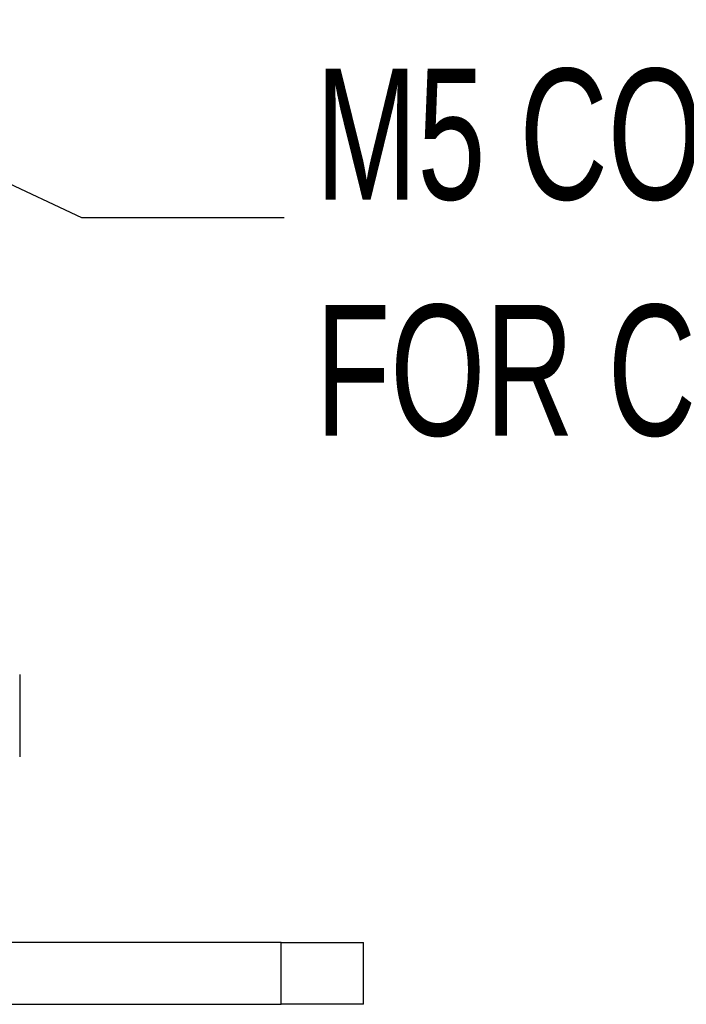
# Model space of a CAD drawing. Header units: inches. Extents: x 0.2 to 10.8, y 0.2 to 8.2.
# Tile 13 of 28: x 6.879 to 7.304, y 1.317 to 1.945. Entities that reach past the tile are written whole.
import ezdxf

# ---------------------------------------------------------------- set-up
doc = ezdxf.new("R2010")
doc.units = ezdxf.units.IN
doc.header["$MEASUREMENT"] = 0
doc.layers.add('TEXT', color=140, linetype='Continuous', lineweight=25)
doc.styles.add('SLDTEXTSTYLE0', font='TXT', dxfattribs={"width": 0.7})
doc.dimstyles.new('SLDDIMSTYLE3', dxfattribs={"dimtxt": 0.18, "dimasz": 0.13, "dimexe": 0, "dimexo": 0.0625, "dimgap": 0, "dimtad": 0, "dimtih": 1, "dimtoh": 1, "dimdec": 0, "dimrnd": 1e-09, "dimzin": 0, "dimdsep": 46, "dimtxsty": 'Standard', "dimsah": 1, "dimcen": 0.09, "dimadec": 0, "dimazin": 0, "dimtfac": 0.13, "dimtdec": 0, "dimtofl": 0, "dimtmove": 0, "dimatfit": 3, "dimfxl": 0, "dimfrac": 2, "dimtolj": 1, "dimtzin": 0, "dimarcsym": 0})

msp = doc.modelspace()

# ---------------------------------------------------------------- linework, layer by layer
for p, q in [((6.87867, 1.52715), (6.87867, 1.47466)), ((7.04534, 1.35621), (6.796, 1.35621)), ((7.04534, 1.31684), (7.04534, 1.35621)), ((7.04534, 1.35621), (7.09783, 1.35621)), ((7.09783, 1.31684), (7.09783, 1.35621)), ((6.78287, 1.31684), (7.04534, 1.31684)), ((7.09783, 1.31684), (7.04534, 1.31684))]:
    msp.add_line(p, q)
msp.add_open_spline([(6.87867, 1.48293), (6.87867, 1.48273), (6.87867, 1.48114), (6.87867, 1.47886), (6.87867, 1.47553), (6.87867, 1.475), (6.87867, 1.47466)], degree=3, knots=[0, 0, 0, 0, 0.035323, 0.286841, 0.538029, 1, 1, 1, 1])
msp.add_open_spline([(6.87867, 1.48293), (6.87867, 1.48273), (6.87867, 1.48114), (6.87867, 1.47886), (6.87867, 1.47553), (6.87867, 1.475), (6.87867, 1.47466)], degree=3, knots=[0, 0, 0, 0, 0.035323, 0.286841, 0.538029, 1, 1, 1, 1])
msp.add_open_spline([(6.87867, 1.48293), (6.87867, 1.48273), (6.87867, 1.48114), (6.87867, 1.47886), (6.87867, 1.47553), (6.87867, 1.475), (6.87867, 1.47466)], degree=3, knots=[0, 0, 0, 0, 0.035323, 0.286841, 0.538029, 1, 1, 1, 1])

# ---------------------------------------------------------------- texts
at = {"layer": 'TEXT', "char_height": 0.0833333, "attachment_point": 1, "style": 'SLDTEXTSTYLE0'}
for s, insert in [('M5 CONNECTOR', (7.06727, 1.91321)), ('FOR COMPUTER', (7.06727, 1.76273))]:
    msp.add_mtext(s, dxfattribs=dict(at, insert=insert))

# ---------------------------------------------------------------- leaders
at = {"layer": 'TEXT'}
msp.add_leader([(6.6483, 1.9445), (6.91817, 1.81835), (7.0472, 1.81835)], dimstyle='SLDDIMSTYLE3', dxfattribs=at)

doc.saveas('drawing.dxf')
